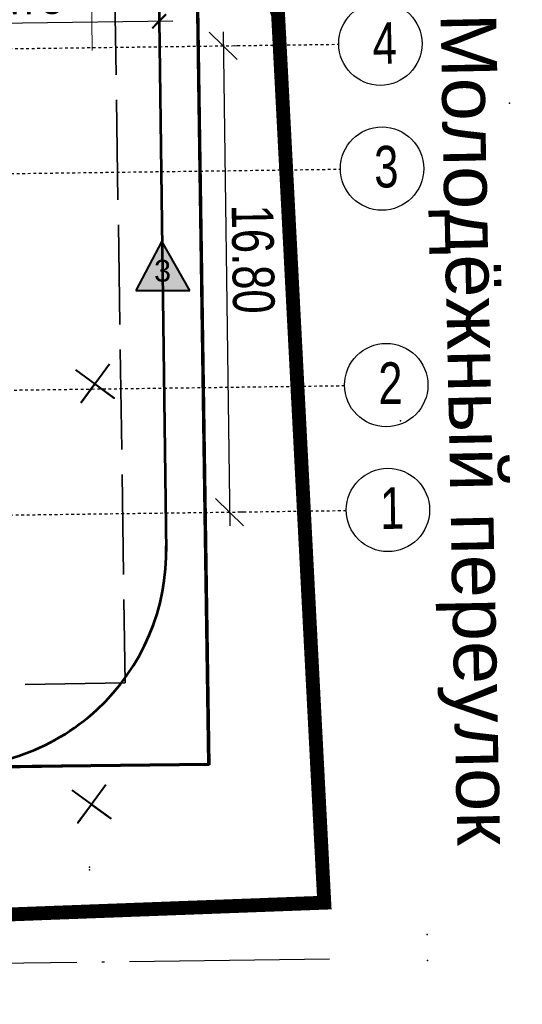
# Model space of a CAD drawing. Header units: millimetres. Extents: x -1417942937 to 6455317, y -572870874 to 774296.
# Tile 24 of 76: x 3227660 to 3227678, y 386163 to 386199. Entities that reach past the tile are written whole.
import ezdxf

# ---------------------------------------------------------------- set-up
doc = ezdxf.new("R2010")
doc.units = ezdxf.units.MM
for name, pattern in [('ACAD_ISO02W100', [15, 12, -3]), ('ACAD_ISO04W100', [30, 24, -3, 0, -3]), ('ОСЕВАЯ', [2, 1.25, -0.25, 0.25, -0.25])]:
    doc.linetypes.add(name, pattern=pattern)
for name, color, linetype, lineweight in [('000_Опасная зона', 10, 'Continuous', 35), ('ГП Граница', 94, 'Continuous', 60), ('№2 кран', 230, 'Continuous', 25)]:
    doc.layers.add(name, color=color, linetype=linetype, lineweight=lineweight)
for name, color, linetype in [('1 Граница благоустройства', 7, 'Continuous'), ('1 Здание', 7, 'Continuous'), ('1 Здание 31.10.22', 7, 'Continuous'), ('1 Оси', 7, 'Continuous'), ('1 откос', 7, 'Continuous'), ('ТОЧКИ_ОБОСНОВАНИЯ', 255, 'Continuous')]:
    doc.layers.add(name, color=color, linetype=linetype)
doc.styles.add('ACAD14', font='arial.ttf', dxfattribs={"width": 0.75, "height": 1.5})
doc.styles.add('Arial', font='arial.ttf')
doc.styles.add('GOST 2.304', font='arial.ttf')
doc.linetypes.add('OZ_krana', pattern='A,20,[130,ltypeshp.shx,S=3,R=0,X=0,Y=3],-0.01,[130,ltypeshp.shx,S=1.414,R=45,X=1,Y=5],-0.01,[130,ltypeshp.shx,S=1.414,R=-45,X=1,Y=3],20,-5,0,2,-5', length=52.02)
doc.linetypes.add('ограждение2', pattern='A,6.35,-2.54,[132,ltypeshp.shx,S=2.54,R=0,X=-2.54,Y=0],-2.54,25.4', length=36.83)
doc.dimstyles.new('Генплан-чел', dxfattribs={"dimtxt": 1.5, "dimasz": 0.5, "dimexe": 0.5, "dimexo": 0.5, "dimtad": 1, "dimzin": 0, "dimdsep": 46, "dimtxsty": 'ACAD14', "dimblk": 'OBLIQUE', "dimcen": 1, "dimdle": 0.5, "dimclrd": 256, "dimclre": 256, "dimclrt": 256, "dimadec": 8, "dimazin": 2, "dimtfac": 1, "dimtmove": 0, "dimatfit": 3, "dimldrblk": 'OPEN30', "dimfxl": 0.5, "dimtfill": 1, "dimtfillclr": 256, "dimtolj": 1, "dimtzin": 0, "dimlwd": -1, "dimlwe": -1, "dimarcsym": 0})
doc.dimstyles.new('Генплан-чел-1', dxfattribs={"dimtxt": 1.5, "dimasz": 1, "dimexe": 0.5, "dimexo": 0.5, "dimgap": 0.2, "dimtad": 1, "dimzin": 0, "dimdsep": 46, "dimtxsty": 'ACAD14', "dimblk": 'OBLIQUE', "dimcen": 1, "dimdle": 0.5, "dimclrd": 256, "dimclre": 256, "dimclrt": 256, "dimadec": 4, "dimazin": 2, "dimtfac": 1, "dimtmove": 0, "dimatfit": 3, "dimldrblk": 'OPEN30', "dimfxl": 0.5, "dimtfill": 1, "dimtfillclr": 256, "dimtolj": 1, "dimtzin": 0, "dimlwd": -1, "dimlwe": -1, "dimarcsym": 0})
picture_1 = doc.add_image_def('image2.tif', size_in_pixel=(27388, 31050))

# ---------------------------------------------------------------- blocks, each defined once
blk = doc.blocks.new('_Oblique')
at = {"color": 0, "linetype": 'ByBlock', "lineweight": -2}
blk.add_line((-0.5, -0.5), (0.5, 0.5), dxfattribs=at)
blk = doc.blocks.new('*D125')
at = {"color": 1, "lineweight": 30, "transparency": 16777216}
for p, q in [((3227667.328, 386198.495), (3227667.567, 386180.697)), ((3227667.637, 386198), (3227667.834, 386198.002)), ((3227667.863, 386181.201), (3227668.06, 386181.204))]:
    blk.add_line(p, q, dxfattribs=at)
at = {"layer": 'Defpoints', "color": 0, "transparency": 16777216}
for p in [(3227667.137, 386197.993), (3227667.363, 386181.194), (3227667.56, 386181.197)]:
    blk.add_point(p, dxfattribs=at)
at = {"color": 1, "lineweight": 30, "transparency": 16777216}
for p, rotation in [((3227667.334, 386197.995), 90.77050000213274), ((3227667.56, 386181.197), 270.7705000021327)]:
    blk.add_blockref('_Oblique', p, dxfattribs=dict(at, rotation=rotation))
at = {"color": 1, "lineweight": 50, "transparency": 16777216, "insert": (3227668.404, 386190.311), "char_height": 1.5, "attachment_point": 5, "rotation": 270.7705, "style": 'ACAD14', "bg_fill": 3, "box_fill_scale": 1.1, "bg_fill_color": 256, "bg_fill_true_color": 13158600, "bg_fill_transparency": 0}
blk.add_mtext('\\A1;16.80', dxfattribs=at)
blk = doc.blocks.new('_Open30')
at = {"color": 0, "linetype": 'ByBlock', "lineweight": -2}
for p, q in [((-1, 0.268), (0, 0)), ((0, 0), (-1, -0.268)), ((0, 0), (-1, 0))]:
    blk.add_line(p, q, dxfattribs=at)
blk = doc.blocks.new('егыук5к')
at = {"layer": '1 Оси', "color": 1, "linetype": 'ОСЕВАЯ', "lineweight": 25}
for p, q in [((-69628, -43883), (-69628, -85380)), ((-65128, -43883), (-65128, -85380)), ((-57328, -43883), (-57328, -85334)), ((-52828, -43883), (-52828, -85334))]:
    blk.add_line(p, q, dxfattribs=at)
at = {"layer": '1 Оси', "color": 1, "lineweight": 30, "ltscale": 100}
for centre in [(-69628, -86880), (-65128, -86880), (-57328, -86834), (-52828, -86834)]:
    blk.add_circle(centre, 1500, dxfattribs=at)
at = {"layer": '1 Оси', "color": 1, "lineweight": 30, "ltscale": 100, "char_height": 1500, "attachment_point": 1, "rotation": 270, "style": 'ACAD14'}
for s, insert in [('\\A1;{\\pql;\\fArial|b0|i0|c204|p38;1}', (-68811, -86597)), ('\\A1;\\pxql;{\\fArial|b0|i0|c204|p38;2}', (-64311, -86597)), ('\\A1;\\pxql;{\\fArial|b0|i0|c204|p38;3}', (-56510, -86552)), ('\\A1;{\\pql;\\fArial|b0|i0|c204|p38;4}', (-52057, -86552))]:
    blk.add_mtext(s, dxfattribs=dict(at, insert=insert))
blk = doc.blocks.new('_ArchTick')
at = {"color": 0, "linetype": 'ByBlock', "const_width": 0.15}
blk.add_lwpolyline([(-0.5, -0.5), (0.5, 0.5)], dxfattribs=at)
blk = doc.blocks.new('*D192')
at = {"layer": '1 Здание', "transparency": 16777216}
for p, q in [((3227657.275, 386199.022), (3227657.271, 386199.275)), ((3227665.024, 386199.126), (3227665.02, 386199.38)), ((3227665.527, 386198.886), (3227656.778, 386198.769))]:
    blk.add_line(p, q, dxfattribs=at)
at = {"layer": 'Defpoints', "color": 0, "transparency": 16777216}
for p in [(3227657.278, 386198.775), (3227657.281, 386198.522), (3227665.031, 386198.626)]:
    blk.add_point(p, dxfattribs=at)
at = {"layer": '1 Здание', "transparency": 16777216, "xscale": 0.5, "yscale": 0.5, "zscale": 0.5}
for p, rotation in [((3227657.278, 386198.775), 180.7705002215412), ((3227665.027, 386198.88), 0.7705002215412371)]:
    blk.add_blockref('_ArchTick', p, dxfattribs=dict(at, rotation=rotation))
at = {"layer": '1 Здание', "lineweight": 50, "transparency": 16777216, "insert": (3227660.211, 386199.623), "char_height": 1.5, "attachment_point": 5, "rotation": 0.7705, "style": 'Arial', "bg_fill": 3, "box_fill_scale": 1.1, "bg_fill_color": 256, "bg_fill_true_color": 13158600, "bg_fill_transparency": 0}
blk.add_mtext('\\A1;{\\H0.66667x;7.75}', dxfattribs=at)
blk = doc.blocks.new('знак 3')
at = {"lineweight": 25}
h = blk.add_hatch(dxfattribs=at)
h.set_pattern_fill('ANSI31', color=253)
h.set_pattern_definition([(45, (0, 0), (-0.08838834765, 0.08838834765), [])])
h.paths.add_polyline_path([(131116, -427595), (129844, -429995), (132477, -429995)])
at = {"layer": '№2 кран', "color": 0, "lineweight": 40, "ltscale": 20}
for p, q in [((131116, -427595), (129844, -429995)), ((132477, -429995), (131116, -427595)), ((129844, -429995), (132477, -429995))]:
    blk.add_line(p, q, dxfattribs=at)
at = {"lineweight": 25, "style": 'Arial'}
blk.add_text('3', height=1066, dxfattribs=at).set_placement((130739, -429567))

msp = doc.modelspace()

# ---------------------------------------------------------------- hatches: boundary and pattern name
h = msp.add_hatch()
h.set_pattern_fill('ANSI32', color=44, scale=0.2)
edge = h.paths.add_edge_path()
edge.add_arc((3227632.987, 386174.557), 8.89, 224.1228, 266.3552)
edge.add_line((3227632.422, 386165.684), (3227613.228, 386164.967))
edge.add_line((3227613.228, 386164.967), (3227613.224, 386164.973))
edge.add_arc((3227612.625, 386172.95), 7.999, 274.2974, 360.002)
edge.add_line((3227620.624, 386172.95), (3227620.402, 386199.196))
edge.add_arc((3227629.525, 386197.474), 9.284, 90, 169.3143, ccw=False)
edge.add_line((3227629.525, 386206.758), (3227662.983, 386207.095))
edge.add_arc((3227662.983, 386212.588), 5.493, 270, 360)
edge.add_line((3227668.476, 386212.588), (3227669.367, 386198.023))
edge.add_arc((3227663.406, 386197.153), 6.024, 8.3001, 89.907)
edge.add_line((3227663.415, 386203.177), (3227635.724, 386202.823))
edge.add_arc((3227635.886, 386190.824), 12, 90.7705, 180)
edge.add_line((3227623.886, 386190.824), (3227624.11, 386174.065))
edge.add_arc((3227632.927, 386174.503), 8.827, 182.8445, 260.37)
edge.add_arc((3227632.987, 386174.557), 8.89, 224.1228, 260.0447, ccw=False)

# ---------------------------------------------------------------- linework, layer by layer
at = {"color": 6, "linetype": 'ACAD_ISO02W100', "lineweight": 35, "ltscale": 0.3}
msp.add_lwpolyline([(3227663.226, 386214.049), (3227663.806, 386175.044), (3227612.933, 386174.237), (3227612.304, 386213.365)], close=True, dxfattribs=at)
at = {"color": 1, "lineweight": 40}
for points in [[(3227662.017, 386186.324), (3227663.41, 386185.305), (3227662.714, 386185.815), (3227662.227, 386185.149), (3227663.238, 386186.532)], [(3227661.891, 386171.174), (3227663.284, 386170.155), (3227662.588, 386170.664), (3227662.101, 386169.999), (3227663.112, 386171.381)]]:
    msp.add_lwpolyline(points, dxfattribs=at)
at = {"layer": '000_Опасная зона', "linetype": 'OZ_krana', "lineweight": 53, "ltscale": 0.12}
msp.add_arc((3227657.533, 386179.772), 7.75, 263.9918, 1.5378, dxfattribs=at)
at = {"layer": '1 Здание', "color": 7, "linetype": 'ACAD_ISO04W100', "lineweight": 30, "ltscale": 0.3, "elevation": 0.01}
msp.add_lwpolyline([(3227636.669, 386164.644), (3227671.189, 386165.104)], dxfattribs=at)
at = {"layer": '1 откос', "color": 7, "lineweight": 20}
msp.add_lwpolyline([(3227662.617, 386197.827), (3227662.571, 386202.324)], dxfattribs=at)
at = {"layer": 'ТОЧКИ_ОБОСНОВАНИЯ'}
for p in [(3227677.642, 386195.934, -0.22), (3227673.722, 386184.484, 0.41), (3227662.522, 386168.404, 1.16), (3227662.522, 386168.304, 0.23), (3227670.972, 386167.124, 0.46), (3227674.672, 386165.974, 0.5), (3227674.682, 386165.044, 0.52)]:
    msp.add_point(p, dxfattribs=at)

# ---------------------------------------------------------------- block references
at = {"lineweight": 25, "xscale": 0.0007372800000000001, "yscale": 0.0007372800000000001, "zscale": 0.0007372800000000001}
msp.add_blockref('знак 3', (3227568.455, 386506.211), dxfattribs=at)
at = {"layer": '1 Здание 31.10.22', "color": 5, "lineweight": 60, "xscale": 0.001, "yscale": 0.001, "zscale": 0.001, "rotation": 90.7705}
msp.add_blockref('егыук5к', (3227585.454, 386249.727), dxfattribs=at)

# ---------------------------------------------------------------- texts
at = {"layer": 'ГП Граница', "color": 7, "insert": (3227677.155, 386199.197), "char_height": 2, "attachment_point": 1, "rotation": 271.1704, "style": 'GOST 2.304'}
msp.add_mtext_dynamic_manual_height_columns('Молодёжный переулок', width=31.60118, gutter_width=1250, heights=[0], dxfattribs=at)

# ---------------------------------------------------------------- pictures from other files: only their frames are drawn
image = msp.add_image(picture_1, insert=(3227525.615, 386119.454), size_in_units=(684.563, 776.095))
image.dxf.flags = 7

# ---------------------------------------------------------------- next in the draw order: dimensions: what is measured, and where the dimension line sits
at = {"color": 5, "lineweight": 50}
dim = msp.add_linear_dim(base=(3227667.56, 386181.197), p1=(3227667.137, 386197.993), p2=(3227667.363, 386181.194), angle=270.7705, dimstyle='Генплан-чел-1', override={"dimclrd": 1, "dimclre": 1, "dimclrt": 1, "dimlwd": 30, "dimlwe": 30}, dxfattribs=at)
dim.commit()
dim.dimension.update_dxf_attribs({"geometry": '*D125', "text_midpoint": (3227667.438, 386190.298), "dimtype": 161})

# ---------------------------------------------------------------- next in the draw order: linework, layer by layer
at = {"color": 5, "linetype": 'ограждение2', "lineweight": 70, "ltscale": 0.08}
msp.add_lwpolyline([(3227627.563, 386171.67), (3227666.813, 386172.116), (3227666.423, 386199.204)], dxfattribs=at)
at = {"layer": '1 Граница благоустройства', "color": 32, "linetype": 'ACAD_ISO04W100', "lineweight": 18, "ltscale": 0.5, "true_color": 0xcd6928}
msp.add_lwpolyline([(3227612.915, 386164.955, 0.5, 0.5, 0), (3227612.896, 386166.158, 0.5, 0.5, 0), (3227616.498, 386167.676, 0.5, 0.5, 0), (3227617.128, 386168.524, 0.5, 0.5, 0), (3227612.397, 386171.229, 0.5, 0.5, 0), (3227609.982, 386171.19, 0.5, 0.5, 0), (3227609.956, 386172.806, 0.5, 0.5, 0), (3227609.214, 386173.242, 0.5, 0.5, 0), (3227602.031, 386185.299, 0.5, 0.5, 0), (3227600.418, 386188.99, 0.5, 0.5, 0), (3227599.647, 386188.614, 0.5, 0.5, 0), (3227598.365, 386190.968, 0.5, 0.5, 0), (3227601.016, 386192.283, 0.5, 0.5, 0), (3227602.137, 386189.894, 0.5, 0.5, 0), (3227601.452, 386189.504, 0.5, 0.5, 0), (3227604.017, 386186.172, 0.5, 0.5, 0), (3227609.903, 386176.099, 0.5, 0.5, 0), (3227609.256, 386216.324, 0.5, 0.5, 0), (3227666.262, 386217.089, 0.5, 0.5, 0), (3227666.296, 386213.338, 0.5, 0.5, 0), (3227668.57, 386213.359, 0.5, 0.5, 0), (3227670.972, 386167.124, 0.5, 0.5, 0), (3227612.528, 386164.941, 0, 0, 0)], format="xyseb", dxfattribs=at)
at = {"layer": '1 Здание', "color": 44, "lineweight": 50}
msp.add_arc((3227663.415, 386197.177), 6, 1.5611, 90.7705, dxfattribs=at)

# ---------------------------------------------------------------- next in the draw order: dimensions: what is measured, and where the dimension line sits
at = {"layer": '1 Здание', "color": 5, "lineweight": 50}
dim = msp.add_linear_dim(base=(3227657.278, 386198.775), p1=(3227665.031, 386198.626), p2=(3227657.281, 386198.522), angle=180.7705, text='{\\H0.66667x;<>}', dimstyle='Генплан-чел', override={"dimgap": 0.3, "dimtxsty": 'Arial', "dimblk1": 'ArchTick', "dimblk2": 'ArchTick', "dimsah": 1}, dxfattribs=at)
dim.commit()
dim.dimension.update_dxf_attribs({"geometry": '*D192', "text_midpoint": (3227660.222, 386198.815), "dimtype": 161})

# ---------------------------------------------------------------- next in the draw order: linework, layer by layer
at = {"color": 3, "lineweight": 30}
msp.add_lwpolyline([(3227666.181, 386217.089), (3227666.85, 386172.092), (3227609.982, 386171.19), (3227609.256, 386216.324)], close=True, dxfattribs=at)
at = {"layer": '000_Опасная зона', "linetype": 'OZ_krana', "lineweight": 53, "ltscale": 0.12}
msp.add_line((3227664.945, 386204.987), (3227665.283, 386179.772), dxfattribs=at)

doc.saveas('drawing.dxf')
